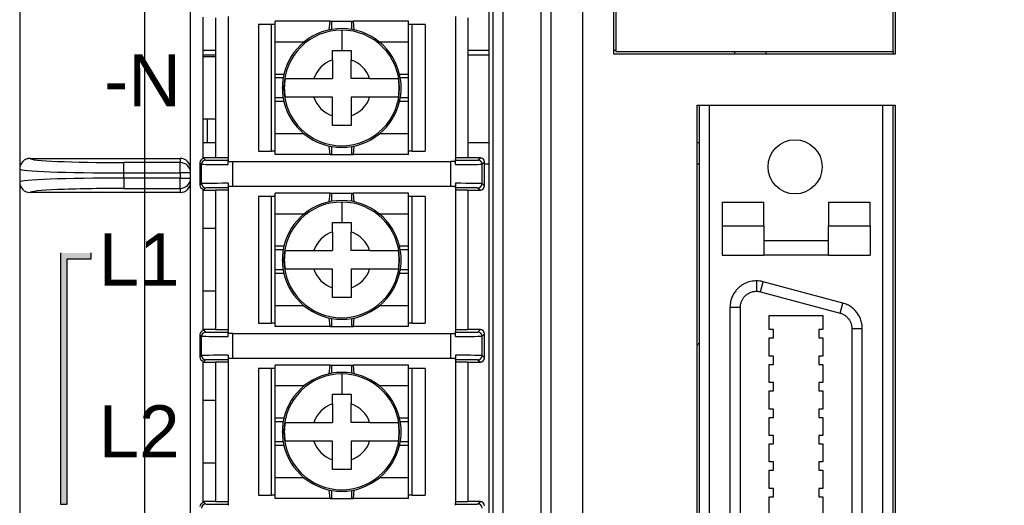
# Model space of a CAD drawing. Extents: x 14112 to 14372, y -2388 to -2111.
# Tile 11 of 22: x 14112 to 14160, y -2223 to -2200. Entities that reach past the tile are written whole.
import ezdxf

# ---------------------------------------------------------------- set-up
doc = ezdxf.new("R2010")
doc.units = 0
doc.layers.get('0').update_dxf_attribs({"linetype": 'CONTINUOUS'})
doc.layers.get('DEFPOINTS').update_dxf_attribs({"color": 8, "linetype": 'CONTINUOUS'})
doc.styles.add('DIMEMSIONS', font='isocp.shx', dxfattribs={"bigfont": 'chineset.shx'})
doc.styles.get("Standard").update_dxf_attribs({"font": 'PMingLiU.ttf'})
doc.dimstyles.new('ISO-25', dxfattribs={"dimtxt": 3, "dimasz": 3, "dimexe": 1, "dimexo": 1, "dimgap": 2, "dimtad": 2, "dimtih": 1, "dimtoh": 1, "dimtxsty": 'STANDARD', "dimcen": 0, "dimclrd": 256, "dimclre": 256, "dimclrt": 256, "dimazin": 3, "dimtfac": 1, "dimtmove": 0, "dimatfit": 3})

# ---------------------------------------------------------------- blocks, each defined once
blk = doc.blocks.new('*D4')
for p, q in [((14118.495, -2287.049), (14118.495, -2124.127)), ((14156.495, -2137.049), (14156.495, -2124.127)), ((14153.495, -2125.127), (14121.495, -2125.127))]:
    blk.add_line(p, q)
for points in [[(14121.495, -2124.627), (14121.495, -2125.627), (14118.495, -2125.127)], [(14153.495, -2124.627), (14153.495, -2125.627), (14156.495, -2125.127)]]:
    blk.add_solid(points)
at = {"layer": 'DEFPOINTS', "color": 0}
for p in [(14118.495, -2125.127), (14156.495, -2138.049), (14118.495, -2288.049)]:
    blk.add_point(p, dxfattribs=at)
at = {"insert": (14137.495, -2121.457), "char_height": 3, "attachment_point": 5}
blk.add_mtext('38', dxfattribs=at)
blk = doc.blocks.new('*D5')
for p, q in [((14157.495, -2138.049), (14171.483, -2138.049)), ((14170.483, -2141.049), (14170.483, -2285.049)), ((14119.495, -2288.049), (14171.483, -2288.049))]:
    blk.add_line(p, q)
for points in [[(14169.983, -2141.049), (14170.983, -2141.049), (14170.483, -2138.049)], [(14169.983, -2285.049), (14170.983, -2285.049), (14170.483, -2288.049)]]:
    blk.add_solid(points)
at = {"layer": 'DEFPOINTS', "color": 0}
for p in [(14156.495, -2138.049), (14118.495, -2288.049), (14170.483, -2288.049)]:
    blk.add_point(p, dxfattribs=at)
at = {"insert": (14175.348, -2213.049), "char_height": 3, "attachment_point": 5}
blk.add_mtext('150', dxfattribs=at)
blk = doc.blocks.new('*D6')
for p, q in [((14139.172, -2132.049), (14179.997, -2132.049)), ((14178.997, -2135.049), (14178.997, -2291.049)), ((14138.565, -2294.049), (14179.997, -2294.049))]:
    blk.add_line(p, q)
for points in [[(14178.497, -2135.049), (14179.497, -2135.049), (14178.997, -2132.049)], [(14178.497, -2291.049), (14179.497, -2291.049), (14178.997, -2294.049)]]:
    blk.add_solid(points)
at = {"layer": 'DEFPOINTS', "color": 0}
for p in [(14138.172, -2132.049), (14137.565, -2294.049), (14178.997, -2294.049)]:
    blk.add_point(p, dxfattribs=at)
at = {"insert": (14183.861, -2213.049), "char_height": 3, "attachment_point": 5}
blk.add_mtext('162', dxfattribs=at)

msp = doc.modelspace()

# ---------------------------------------------------------------- hatches: boundary and pattern name
h = msp.add_hatch(color=256)
h.dxf.hatch_style = 1
h.paths.add_polyline_path([(14114.462, -2223.278), (14114.762, -2223.278), (14114.762, -2211.516), (14115.901, -2211.516), (14115.901, -2211.216), (14114.462, -2211.216)])

# ---------------------------------------------------------------- linework, layer by layer
for p, q in [((14140.995, -2201.674), (14140.995, -2169.174)), ((14141.095, -2169.299), (14141.095, -2201.549)), ((14154.395, -2201.549), (14154.395, -2169.299)), ((14154.495, -2169.174), (14154.495, -2201.674)), ((14112.495, -2172.849), (14112.495, -2207.182)), ((14139.495, -2172.849), (14139.495, -2275.049)), ((14120.695, -2207.182), (14120.695, -2173.349)), ((14135.195, -2178.349), (14135.195, -2269.549)), ((14135.695, -2269.549), (14135.695, -2178.349)), ((14137.495, -2178.349), (14137.495, -2269.549)), ((14137.995, -2269.549), (14137.995, -2178.349)), ((14134.995, -2191.649), (14134.995, -2252.549)), ((14121.295, -2206.69), (14121.295, -2199.906)), ((14121.895, -2199.943), (14121.895, -2206.653)), ((14122.495, -2199.877), (14122.495, -2206.719)), ((14123.946, -2200.256), (14123.946, -2206.34)), ((14124.57, -2200.256), (14123.946, -2200.256)), ((14124.745, -2200.256), (14124.57, -2200.256)), ((14124.57, -2206.34), (14124.57, -2200.256)), ((14127.387, -2200.098), (14124.745, -2200.098)), ((14124.745, -2201.098), (14124.745, -2200.098)), ((14127.349, -2200.511), (14127.387, -2200.098)), ((14127.387, -2200.098), (14127.468, -2200.098)), ((14127.468, -2200.098), (14128.422, -2200.098)), ((14127.468, -2200.488), (14127.468, -2200.098)), ((14128.422, -2200.098), (14128.504, -2200.098)), ((14128.422, -2200.488), (14128.422, -2200.098)), ((14131.145, -2200.098), (14128.504, -2200.098)), ((14128.541, -2200.511), (14128.504, -2200.098)), ((14131.145, -2201.098), (14131.145, -2200.098)), ((14131.32, -2200.256), (14131.145, -2200.256)), ((14131.945, -2200.256), (14131.32, -2200.256)), ((14131.32, -2206.34), (14131.32, -2200.256)), ((14131.945, -2200.256), (14131.945, -2206.34)), ((14133.395, -2199.877), (14133.395, -2206.719)), ((14133.995, -2199.943), (14133.995, -2206.653)), ((14126.133, -2201.098), (14124.745, -2201.098)), ((14124.745, -2202.648), (14124.745, -2201.098)), ((14131.145, -2201.098), (14129.757, -2201.098)), ((14131.145, -2202.648), (14131.145, -2201.098)), ((14121.895, -2201.508), (14121.295, -2201.508)), ((14134.995, -2201.508), (14133.995, -2201.508)), ((14141.095, -2201.508), (14140.995, -2201.508)), ((14154.495, -2201.674), (14140.995, -2201.674)), ((14141.095, -2201.549), (14154.395, -2201.549)), ((14146.795, -2201.549), (14146.795, -2201.674)), ((14148.295, -2201.549), (14148.295, -2201.674)), ((14154.395, -2201.549), (14154.395, -2201.674)), ((14121.295, -2201.708), (14121.895, -2201.708)), ((14121.895, -2201.799), (14121.295, -2201.799)), ((14133.995, -2201.708), (14134.995, -2201.708)), ((14125.17, -2202.648), (14124.745, -2202.648)), ((14124.745, -2202.821), (14124.745, -2202.648)), ((14124.745, -2203.775), (14124.745, -2202.821)), ((14125.135, -2202.821), (14124.745, -2202.821)), ((14131.145, -2202.648), (14130.72, -2202.648)), ((14131.145, -2202.821), (14130.755, -2202.821)), ((14131.145, -2202.821), (14131.145, -2202.648)), ((14131.145, -2203.775), (14131.145, -2202.821)), ((14125.095, -2203.298), (14125.17, -2203.298)), ((14125.135, -2203.775), (14124.745, -2203.775)), ((14124.745, -2203.948), (14124.745, -2203.775)), ((14125.17, -2203.948), (14124.745, -2203.948)), ((14124.745, -2205.498), (14124.745, -2203.948)), ((14131.145, -2203.948), (14130.72, -2203.948)), ((14131.145, -2203.775), (14130.755, -2203.775)), ((14131.145, -2203.948), (14131.145, -2203.775)), ((14131.145, -2205.498), (14131.145, -2203.948)), ((14144.995, -2204.119), (14154.495, -2204.119)), ((14144.995, -2256.549), (14144.995, -2204.119)), ((14145.095, -2204.119), (14145.095, -2256.549)), ((14145.595, -2256.549), (14145.595, -2204.119)), ((14153.895, -2204.119), (14153.895, -2256.549)), ((14154.395, -2256.549), (14154.395, -2204.119)), ((14154.495, -2204.119), (14154.495, -2256.549)), ((14121.895, -2204.799), (14121.295, -2204.799)), ((14121.495, -2204.799), (14121.495, -2205.94)), ((14126.133, -2205.498), (14124.745, -2205.498)), ((14124.745, -2206.498), (14124.745, -2205.498)), ((14131.145, -2205.498), (14129.757, -2205.498)), ((14131.145, -2206.498), (14131.145, -2205.498)), ((14121.895, -2205.94), (14121.295, -2205.94)), ((14123.946, -2206.34), (14124.57, -2206.34)), ((14124.745, -2206.34), (14124.57, -2206.34)), ((14127.387, -2206.498), (14127.349, -2206.085)), ((14127.468, -2206.498), (14127.468, -2206.108)), ((14128.422, -2206.498), (14128.422, -2206.108)), ((14128.504, -2206.498), (14128.541, -2206.085)), ((14131.32, -2206.34), (14131.145, -2206.34)), ((14131.32, -2206.34), (14131.945, -2206.34)), ((14134.995, -2205.94), (14133.995, -2205.94)), ((14145.095, -2205.94), (14144.995, -2205.94)), ((14112.995, -2206.681), (14120.195, -2206.681)), ((14112.995, -2206.682), (14112.995, -2206.681)), ((14120.195, -2206.681), (14120.195, -2206.879)), ((14121.895, -2206.645), (14121.295, -2206.645)), ((14121.295, -2206.645), (14121.415, -2206.76)), ((14122.495, -2206.653), (14121.895, -2206.653)), ((14122.495, -2206.771), (14122.495, -2206.719)), ((14122.495, -2206.823), (14122.715, -2206.823)), ((14122.495, -2206.971), (14122.495, -2206.823)), ((14122.715, -2206.823), (14133.176, -2206.823)), ((14122.715, -2208.023), (14122.715, -2206.823)), ((14127.387, -2206.498), (14124.745, -2206.498)), ((14127.387, -2206.498), (14127.468, -2206.498)), ((14127.468, -2206.498), (14128.422, -2206.498)), ((14128.422, -2206.498), (14128.504, -2206.498)), ((14131.145, -2206.498), (14128.504, -2206.498)), ((14133.176, -2208.023), (14133.176, -2206.823)), ((14133.395, -2206.823), (14133.176, -2206.823)), ((14133.995, -2206.653), (14133.395, -2206.653)), ((14133.395, -2206.771), (14133.395, -2206.719)), ((14133.395, -2206.971), (14133.395, -2206.823)), ((14134.595, -2206.645), (14133.995, -2206.645)), ((14134.475, -2206.76), (14134.595, -2206.645)), ((14134.675, -2206.96), (14134.795, -2206.845)), ((14134.795, -2208.001), (14134.795, -2206.845)), ((14112.495, -2207.182), (14112.495, -2207.817)), ((14120.195, -2206.879), (14117.495, -2206.879)), ((14117.495, -2207.378), (14117.495, -2206.879)), ((14120.195, -2207.378), (14120.195, -2206.879)), ((14120.695, -2207.378), (14120.695, -2207.182)), ((14121.138, -2206.886), (14121.215, -2206.96)), ((14121.138, -2206.886), (14121.138, -2207.96)), ((14121.215, -2207.886), (14121.215, -2206.96)), ((14134.675, -2207.886), (14134.675, -2206.96)), ((14134.795, -2206.94), (14134.995, -2206.94)), ((14144.995, -2206.94), (14145.095, -2206.94)), ((14117.495, -2207.621), (14117.495, -2207.378)), ((14117.495, -2207.378), (14120.195, -2207.378)), ((14117.495, -2207.621), (14117.495, -2208.12)), ((14120.195, -2207.621), (14117.495, -2207.621)), ((14120.695, -2207.378), (14120.195, -2207.378)), ((14120.195, -2207.378), (14120.195, -2207.621)), ((14120.195, -2207.621), (14120.695, -2207.621)), ((14120.195, -2208.12), (14120.195, -2207.621)), ((14120.695, -2207.621), (14120.695, -2207.378)), ((14120.695, -2207.817), (14120.695, -2207.621)), ((14112.495, -2207.817), (14112.495, -2248.432)), ((14117.495, -2208.12), (14120.195, -2208.12)), ((14120.195, -2208.12), (14120.195, -2208.318)), ((14120.695, -2248.432), (14120.695, -2207.817)), ((14121.138, -2207.96), (14121.215, -2207.886)), ((14121.295, -2208.201), (14121.415, -2208.086)), ((14121.295, -2214.94), (14121.295, -2208.156)), ((14121.295, -2208.201), (14121.895, -2208.201)), ((14121.895, -2208.193), (14122.495, -2208.193)), ((14121.895, -2208.193), (14121.895, -2214.903)), ((14122.495, -2207.875), (14122.495, -2208.023)), ((14122.715, -2208.023), (14122.495, -2208.023)), ((14122.495, -2208.075), (14122.495, -2208.127)), ((14122.495, -2208.127), (14122.495, -2214.969)), ((14133.176, -2208.023), (14122.715, -2208.023)), ((14133.395, -2208.023), (14133.176, -2208.023)), ((14133.395, -2207.875), (14133.395, -2208.023)), ((14133.395, -2208.075), (14133.395, -2208.127)), ((14133.395, -2208.127), (14133.395, -2214.969)), ((14133.395, -2208.193), (14133.995, -2208.193)), ((14133.995, -2208.193), (14133.995, -2214.903)), ((14133.995, -2208.201), (14134.595, -2208.201)), ((14134.475, -2208.086), (14134.595, -2208.201)), ((14134.675, -2207.886), (14134.675, -2207.886)), ((14134.675, -2207.886), (14134.795, -2208.001)), ((14112.995, -2208.318), (14112.995, -2208.317)), ((14120.195, -2208.318), (14112.995, -2208.318)), ((14123.946, -2208.506), (14123.946, -2214.59)), ((14124.57, -2208.506), (14123.946, -2208.506)), ((14124.745, -2208.506), (14124.57, -2208.506)), ((14124.57, -2214.59), (14124.57, -2208.506)), ((14127.387, -2208.348), (14124.745, -2208.348)), ((14124.745, -2209.348), (14124.745, -2208.348)), ((14127.349, -2208.761), (14127.387, -2208.348)), ((14127.387, -2208.348), (14127.468, -2208.348)), ((14127.468, -2208.348), (14128.422, -2208.348)), ((14127.468, -2208.738), (14127.468, -2208.348)), ((14128.422, -2208.348), (14128.504, -2208.348)), ((14128.422, -2208.738), (14128.422, -2208.348)), ((14131.145, -2208.348), (14128.504, -2208.348)), ((14128.541, -2208.761), (14128.504, -2208.348)), ((14131.145, -2209.348), (14131.145, -2208.348)), ((14131.32, -2208.506), (14131.145, -2208.506)), ((14131.945, -2208.506), (14131.32, -2208.506)), ((14131.32, -2214.59), (14131.32, -2208.506)), ((14131.945, -2208.506), (14131.945, -2214.59)), ((14146.195, -2208.78), (14148.195, -2208.78)), ((14146.195, -2208.78), (14146.195, -2209.921)), ((14148.195, -2209.921), (14148.195, -2208.78)), ((14151.295, -2208.78), (14151.295, -2209.921)), ((14151.295, -2208.78), (14153.295, -2208.78)), ((14153.295, -2209.921), (14153.295, -2208.78)), ((14126.133, -2209.348), (14124.745, -2209.348)), ((14124.745, -2210.898), (14124.745, -2209.348)), ((14131.145, -2209.348), (14129.757, -2209.348)), ((14131.145, -2210.898), (14131.145, -2209.348)), ((14121.895, -2210.049), (14121.295, -2210.049)), ((14146.195, -2209.921), (14148.195, -2209.921)), ((14146.195, -2209.921), (14146.195, -2211.319)), ((14148.195, -2209.921), (14148.195, -2211.319)), ((14151.295, -2211.319), (14151.295, -2209.921)), ((14151.295, -2209.921), (14153.295, -2209.921)), ((14153.295, -2209.921), (14153.295, -2211.319)), ((14148.195, -2210.619), (14151.295, -2210.619)), ((14125.17, -2210.898), (14124.745, -2210.898)), ((14124.745, -2211.071), (14124.745, -2210.898)), ((14124.745, -2212.025), (14124.745, -2211.071)), ((14125.135, -2211.071), (14124.745, -2211.071)), ((14131.145, -2210.898), (14130.72, -2210.898)), ((14131.145, -2211.071), (14130.755, -2211.071)), ((14131.145, -2211.071), (14131.145, -2210.898)), ((14131.145, -2212.025), (14131.145, -2211.071)), ((14114.462, -2223.278), (14114.462, -2211.216)), ((14114.762, -2211.516), (14114.762, -2223.278)), ((14115.901, -2211.516), (14114.762, -2211.516)), ((14115.901, -2211.216), (14115.901, -2211.516)), ((14125.095, -2211.548), (14125.17, -2211.548)), ((14146.195, -2211.319), (14148.195, -2211.319)), ((14151.295, -2211.319), (14148.195, -2211.319)), ((14151.295, -2211.319), (14153.295, -2211.319)), ((14125.135, -2212.025), (14124.745, -2212.025)), ((14124.745, -2212.198), (14124.745, -2212.025)), ((14131.145, -2212.025), (14130.755, -2212.025)), ((14131.145, -2212.198), (14131.145, -2212.025)), ((14125.17, -2212.198), (14124.745, -2212.198)), ((14124.745, -2213.748), (14124.745, -2212.198)), ((14131.145, -2212.198), (14130.72, -2212.198)), ((14131.145, -2213.748), (14131.145, -2212.198)), ((14147.84, -2212.554), (14147.84, -2213.054)), ((14148.039, -2213.081), (14148.169, -2212.598)), ((14151.979, -2213.619), (14148.169, -2212.598)), ((14121.895, -2213.049), (14121.295, -2213.049)), ((14148.039, -2213.081), (14151.849, -2214.102)), ((14126.133, -2213.748), (14124.745, -2213.748)), ((14124.745, -2214.748), (14124.745, -2213.748)), ((14131.145, -2213.748), (14129.757, -2213.748)), ((14131.145, -2214.748), (14131.145, -2213.748)), ((14146.57, -2213.824), (14147.07, -2213.824)), ((14146.57, -2213.824), (14146.57, -2246.844)), ((14147.07, -2246.844), (14147.07, -2213.824)), ((14151.849, -2214.102), (14151.979, -2213.619)), ((14127.387, -2214.748), (14127.349, -2214.335)), ((14127.468, -2214.748), (14127.468, -2214.358)), ((14128.422, -2214.748), (14128.422, -2214.358)), ((14128.504, -2214.748), (14128.541, -2214.335)), ((14148.457, -2214.895), (14148.457, -2214.223)), ((14148.457, -2214.223), (14151.033, -2214.223)), ((14151.033, -2214.223), (14151.033, -2214.895)), ((14121.895, -2214.895), (14121.295, -2214.895)), ((14121.295, -2214.895), (14121.415, -2215.01)), ((14123.946, -2214.59), (14124.57, -2214.59)), ((14124.745, -2214.59), (14124.57, -2214.59)), ((14127.387, -2214.748), (14124.745, -2214.748)), ((14127.387, -2214.748), (14127.468, -2214.748)), ((14127.468, -2214.748), (14128.422, -2214.748)), ((14128.422, -2214.748), (14128.504, -2214.748)), ((14131.145, -2214.748), (14128.504, -2214.748)), ((14131.32, -2214.59), (14131.145, -2214.59)), ((14131.32, -2214.59), (14131.945, -2214.59)), ((14134.595, -2214.895), (14133.995, -2214.895)), ((14134.475, -2215.01), (14134.595, -2214.895)), ((14148.657, -2214.895), (14148.457, -2214.895)), ((14148.657, -2215.294), (14148.657, -2214.895)), ((14151.033, -2214.895), (14150.834, -2214.895)), ((14150.834, -2214.895), (14150.834, -2215.294)), ((14152.42, -2214.845), (14152.92, -2214.845)), ((14152.42, -2214.845), (14152.42, -2245.824)), ((14152.92, -2245.824), (14152.92, -2214.845)), ((14121.138, -2215.136), (14121.215, -2215.21)), ((14121.138, -2215.136), (14121.138, -2216.21)), ((14121.215, -2216.136), (14121.215, -2215.21)), ((14122.495, -2214.903), (14121.895, -2214.903)), ((14122.495, -2215.021), (14122.495, -2214.969)), ((14122.715, -2215.073), (14122.495, -2215.073)), ((14122.495, -2215.221), (14122.495, -2215.073)), ((14122.715, -2215.073), (14133.176, -2215.073)), ((14122.715, -2216.273), (14122.715, -2215.073)), ((14133.176, -2216.273), (14133.176, -2215.073)), ((14133.176, -2215.073), (14133.395, -2215.073)), ((14133.995, -2214.903), (14133.395, -2214.903)), ((14133.395, -2215.021), (14133.395, -2214.969)), ((14133.395, -2215.221), (14133.395, -2215.073)), ((14134.675, -2215.21), (14134.795, -2215.095)), ((14134.675, -2216.136), (14134.675, -2215.21)), ((14134.795, -2216.251), (14134.795, -2215.095)), ((14148.457, -2216.165), (14148.457, -2215.294)), ((14148.457, -2215.294), (14148.657, -2215.294)), ((14150.834, -2215.294), (14151.033, -2215.294)), ((14151.033, -2215.294), (14151.033, -2216.165)), ((14121.138, -2216.21), (14121.215, -2216.136)), ((14122.495, -2216.125), (14122.495, -2216.273)), ((14122.715, -2216.273), (14122.495, -2216.273)), ((14133.176, -2216.273), (14122.715, -2216.273)), ((14133.395, -2216.273), (14133.176, -2216.273)), ((14133.395, -2216.125), (14133.395, -2216.273)), ((14134.675, -2216.136), (14134.675, -2216.136)), ((14134.675, -2216.136), (14134.795, -2216.251)), ((14148.657, -2216.165), (14148.457, -2216.165)), ((14148.657, -2216.564), (14148.657, -2216.165)), ((14151.033, -2216.165), (14150.834, -2216.165)), ((14150.834, -2216.165), (14150.834, -2216.564)), ((14121.295, -2216.451), (14121.415, -2216.336)), ((14121.295, -2223.19), (14121.295, -2216.406)), ((14121.295, -2216.451), (14121.895, -2216.451)), ((14121.895, -2216.443), (14122.495, -2216.443)), ((14121.895, -2216.443), (14121.895, -2223.153)), ((14122.495, -2216.325), (14122.495, -2216.377)), ((14122.495, -2216.377), (14122.495, -2223.219)), ((14123.946, -2216.756), (14123.946, -2222.84)), ((14124.57, -2216.756), (14123.946, -2216.756)), ((14124.745, -2216.756), (14124.57, -2216.756)), ((14124.57, -2222.84), (14124.57, -2216.756)), ((14127.387, -2216.598), (14124.745, -2216.598)), ((14124.745, -2217.598), (14124.745, -2216.598)), ((14127.349, -2217.011), (14127.387, -2216.598)), ((14127.387, -2216.598), (14127.468, -2216.598)), ((14127.468, -2216.598), (14128.422, -2216.598)), ((14127.468, -2216.988), (14127.468, -2216.598)), ((14128.422, -2216.598), (14128.504, -2216.598)), ((14128.422, -2216.988), (14128.422, -2216.598)), ((14131.145, -2216.598), (14128.504, -2216.598)), ((14128.541, -2217.011), (14128.504, -2216.598)), ((14131.145, -2217.598), (14131.145, -2216.598)), ((14131.32, -2216.756), (14131.145, -2216.756)), ((14131.945, -2216.756), (14131.32, -2216.756)), ((14131.32, -2222.84), (14131.32, -2216.756)), ((14131.945, -2216.756), (14131.945, -2222.84)), ((14133.395, -2216.325), (14133.395, -2216.377)), ((14133.395, -2216.377), (14133.395, -2223.219)), ((14133.395, -2216.443), (14133.995, -2216.443)), ((14133.995, -2216.443), (14133.995, -2223.153)), ((14133.995, -2216.451), (14134.595, -2216.451)), ((14134.475, -2216.336), (14134.595, -2216.451)), ((14148.457, -2217.435), (14148.457, -2216.564)), ((14148.457, -2216.564), (14148.657, -2216.564)), ((14150.834, -2216.564), (14151.033, -2216.564)), ((14151.033, -2216.564), (14151.033, -2217.435)), ((14126.133, -2217.598), (14124.745, -2217.598)), ((14124.745, -2219.148), (14124.745, -2217.598)), ((14131.145, -2217.598), (14129.757, -2217.598)), ((14131.145, -2219.148), (14131.145, -2217.598)), ((14148.657, -2217.435), (14148.457, -2217.435)), ((14148.657, -2217.834), (14148.657, -2217.435)), ((14151.033, -2217.435), (14150.834, -2217.435)), ((14150.834, -2217.435), (14150.834, -2217.834)), ((14148.457, -2218.705), (14148.457, -2217.834)), ((14148.457, -2217.834), (14148.657, -2217.834)), ((14150.834, -2217.834), (14151.033, -2217.834)), ((14151.033, -2217.834), (14151.033, -2218.705)), ((14121.895, -2218.299), (14121.295, -2218.299)), ((14125.17, -2219.148), (14124.745, -2219.148)), ((14124.745, -2219.321), (14124.745, -2219.148)), ((14131.145, -2219.148), (14130.72, -2219.148)), ((14131.145, -2219.321), (14131.145, -2219.148)), ((14148.657, -2218.705), (14148.457, -2218.705)), ((14148.457, -2219.975), (14148.457, -2219.104)), ((14148.457, -2219.104), (14148.657, -2219.104)), ((14148.657, -2219.104), (14148.657, -2218.705)), ((14151.033, -2218.705), (14150.834, -2218.705)), ((14150.834, -2218.705), (14150.834, -2219.104)), ((14150.834, -2219.104), (14151.033, -2219.104)), ((14151.033, -2219.104), (14151.033, -2219.975)), ((14124.745, -2220.275), (14124.745, -2219.321)), ((14125.135, -2219.321), (14124.745, -2219.321)), ((14131.145, -2219.321), (14130.755, -2219.321)), ((14131.145, -2220.275), (14131.145, -2219.321)), ((14125.095, -2219.798), (14125.17, -2219.798)), ((14148.656, -2219.975), (14148.457, -2219.975)), ((14148.656, -2220.374), (14148.656, -2219.975)), ((14151.033, -2219.975), (14150.834, -2219.975)), ((14150.834, -2219.975), (14150.834, -2220.374)), ((14125.135, -2220.275), (14124.745, -2220.275)), ((14124.745, -2220.448), (14124.745, -2220.275)), ((14125.17, -2220.448), (14124.745, -2220.448)), ((14124.745, -2221.998), (14124.745, -2220.448)), ((14131.145, -2220.448), (14130.72, -2220.448)), ((14131.145, -2220.275), (14130.755, -2220.275)), ((14131.145, -2220.448), (14131.145, -2220.275)), ((14131.145, -2221.998), (14131.145, -2220.448)), ((14148.457, -2221.245), (14148.457, -2220.374)), ((14148.457, -2220.374), (14148.656, -2220.374)), ((14150.834, -2220.374), (14151.033, -2220.374)), ((14151.033, -2220.374), (14151.033, -2221.245)), ((14121.895, -2221.299), (14121.295, -2221.299)), ((14148.656, -2221.245), (14148.457, -2221.245)), ((14148.656, -2221.644), (14148.656, -2221.245)), ((14151.033, -2221.245), (14150.834, -2221.245)), ((14150.834, -2221.245), (14150.834, -2221.644)), ((14148.457, -2222.515), (14148.457, -2221.644)), ((14148.457, -2221.644), (14148.656, -2221.644)), ((14150.834, -2221.644), (14151.033, -2221.644)), ((14151.033, -2221.644), (14151.033, -2222.515)), ((14126.133, -2221.998), (14124.745, -2221.998)), ((14124.745, -2222.998), (14124.745, -2221.998)), ((14131.145, -2221.998), (14129.757, -2221.998)), ((14131.145, -2222.998), (14131.145, -2221.998)), ((14123.946, -2222.84), (14124.57, -2222.84)), ((14124.745, -2222.84), (14124.57, -2222.84)), ((14127.387, -2222.998), (14127.349, -2222.585)), ((14127.468, -2222.998), (14127.468, -2222.608)), ((14128.422, -2222.998), (14128.422, -2222.608)), ((14128.504, -2222.998), (14128.541, -2222.585)), ((14131.32, -2222.84), (14131.145, -2222.84)), ((14131.32, -2222.84), (14131.945, -2222.84)), ((14148.656, -2222.515), (14148.457, -2222.515)), ((14148.457, -2223.785), (14148.457, -2222.914)), ((14148.457, -2222.914), (14148.656, -2222.914)), ((14148.656, -2222.914), (14148.656, -2222.515)), ((14151.033, -2222.515), (14150.834, -2222.515)), ((14150.834, -2222.515), (14150.834, -2222.914)), ((14150.834, -2222.914), (14151.033, -2222.914)), ((14151.033, -2222.914), (14151.033, -2223.785)), ((14114.762, -2223.278), (14114.462, -2223.278)), ((14121.895, -2223.145), (14121.295, -2223.145)), ((14121.295, -2223.145), (14121.415, -2223.26)), ((14122.495, -2223.153), (14121.895, -2223.153)), ((14122.495, -2223.271), (14122.495, -2223.219)), ((14127.387, -2222.998), (14124.745, -2222.998)), ((14127.387, -2222.998), (14127.468, -2222.998)), ((14127.468, -2222.998), (14128.422, -2222.998)), ((14128.422, -2222.998), (14128.504, -2222.998)), ((14131.145, -2222.998), (14128.504, -2222.998)), ((14133.995, -2223.153), (14133.395, -2223.153)), ((14133.395, -2223.271), (14133.395, -2223.219)), ((14134.595, -2223.145), (14133.995, -2223.145)), ((14134.475, -2223.26), (14134.595, -2223.145))]:
    msp.add_line(p, q)
msp.add_circle((14149.695, -2207.084), 1.3)
for centre, radius, start, end in [((14127.945, -2203.298), 2.775, 90, 180), ((14127.945, -2203.298), 2.775, 180, 90), ((14127.945, -2203.298), 2.85, 50.5275, 129.4725), ((14127.945, -2203.298), 2.85, 129.4725, 166.8165), ((14127.945, -2203.298), 2.85, 13.1835, 50.5275), ((14127.945, -2203.298), 1.412, 108.5858, 161.4142), ((14127.945, -2203.298), 1.412, 18.5858, 71.4142), ((14127.945, -2203.298), 2.85, 166.8165, 180), ((14127.945, -2203.298), 2.755, 170.5995, 189.4005), ((14127.945, -2203.298), 2.755, 350.5995, 9.4005), ((14127.945, -2203.298), 2.85, 346.8165, 13.1835), ((14127.945, -2203.298), 2.85, 180, 193.1835), ((14127.945, -2203.298), 2.85, 193.1835, 230.5275), ((14127.945, -2203.298), 1.412, 198.5858, 251.4142), ((14127.945, -2203.298), 1.412, 288.5858, 341.4142), ((14127.945, -2203.298), 2.85, 309.4725, 346.8165), ((14127.945, -2203.298), 2.85, 230.5275, 309.4725), ((14127.945, -2211.548), 2.85, 50.5275, 129.4725), ((14127.945, -2211.548), 2.775, 90, 180), ((14127.945, -2211.548), 2.775, 180, 90), ((14127.945, -2211.548), 2.85, 129.4725, 166.8165), ((14127.945, -2211.548), 2.85, 13.1835, 50.5275), ((14127.945, -2211.548), 1.412, 108.5858, 161.4142), ((14127.945, -2211.548), 1.412, 18.5858, 71.4142), ((14127.945, -2211.548), 2.85, 166.8165, 180), ((14127.945, -2211.548), 2.755, 170.5995, 189.4005), ((14127.945, -2211.548), 2.755, 350.5995, 9.4005), ((14127.945, -2211.548), 2.85, 346.8165, 13.1835), ((14127.945, -2211.548), 2.85, 180, 193.1835), ((14127.945, -2211.548), 1.412, 198.5858, 251.4142), ((14127.945, -2211.548), 1.412, 288.5858, 341.4142), ((14127.945, -2211.548), 2.85, 193.1835, 230.5275), ((14127.945, -2211.548), 2.85, 309.4725, 346.8165), ((14127.945, -2211.548), 2.85, 230.5275, 309.4725), ((14127.945, -2219.798), 2.775, 90, 180), ((14127.945, -2219.798), 2.775, 180, 90), ((14127.945, -2219.798), 2.85, 50.5275, 129.4725), ((14127.945, -2219.798), 2.85, 129.4725, 166.8165), ((14127.945, -2219.798), 2.85, 13.1835, 50.5275), ((14127.945, -2219.798), 1.412, 108.5858, 161.4142), ((14127.945, -2219.798), 1.412, 18.5858, 71.4142), ((14127.945, -2219.798), 2.85, 166.8165, 180), ((14127.945, -2219.798), 2.85, 346.8165, 13.1835), ((14127.945, -2219.798), 2.755, 170.5995, 189.4005), ((14127.945, -2219.798), 2.755, 350.5995, 9.4005), ((14127.945, -2219.798), 2.85, 180, 193.1835), ((14127.945, -2219.798), 2.85, 193.1835, 230.5275), ((14127.945, -2219.798), 1.412, 198.5858, 251.4142), ((14127.945, -2219.798), 1.412, 288.5858, 341.4142), ((14127.945, -2219.798), 2.85, 309.4725, 346.8165), ((14127.945, -2219.798), 2.85, 230.5275, 309.4725)]:
    msp.add_arc(centre, radius, start, end)
for centre, major_axis, ratio, start_param, end_param in [((14112.995, -2207.182), (0, 0.5), 0.999048, 0, 1.570796), ((14112.995, -2207.182), (-0.5, 0), 0.999048, 4.712389, 6.283185), ((14117.495, -2206.682), (-4.5, 0), 0.043661, 0, 1.570796), ((14120.195, -2207.182), (0, 0.5), 0.999048, 4.712389, 6.283185), ((14121.338, -2206.886), (0.144, -0.139), 0.999921, 2.552103, 3.908384), ((14121.415, -2206.96), (-0.139, -0.144), 0.999921, 3.908608, 5.479195), ((14134.475, -2206.96), (0.139, -0.144), 0.999921, 0.804005, 2.374722), ((14134.595, -2206.845), (-0.144, -0.139), 0.999921, 2.374801, 3.945518), ((14117.495, -2207.182), (5, 0), 0.039295, 3.141593, 4.712389), ((14120.195, -2207.378), (0.5, 0), 0.999048, 0, 1.570796), ((14122.715, -2206.96), (-1.5, 0), 0.007563, 0.009046, 1.423839), ((14133.176, -2206.96), (1.5, 0), 0.007563, 4.859347, 6.27414), ((14117.495, -2207.817), (-5, 0), 0.039295, 4.712389, 6.283185), ((14120.195, -2207.621), (0.5, 0), 0.999048, 4.712389, 6.283185), ((14112.995, -2207.817), (-0.5, 0), 0.999048, 0, 1.570796), ((14112.995, -2207.817), (0, -0.5), 0.999048, 4.712389, 6.283185), ((14117.495, -2208.317), (4.5, 0), 0.043661, 1.570796, 3.141593), ((14120.195, -2207.817), (0, -0.5), 0.999048, 0, 1.570796), ((14121.338, -2207.96), (0.144, 0.139), 0.999921, 2.374801, 3.731082), ((14122.715, -2207.886), (-1.5, 0), 0.007563, 4.859346, 6.27414), ((14121.415, -2207.886), (0.139, -0.144), 0.999921, 3.945572, 5.516067), ((14133.176, -2207.886), (1.5, 0), 0.007563, 0.009045, 1.42384), ((14134.475, -2207.886), (-0.139, -0.144), 0.999921, 0.766871, 2.337588), ((14134.595, -2208.001), (-0.144, 0.139), 0.999921, 2.337667, 3.908384), ((14134.595, -2215.095), (-0.144, -0.139), 0.999921, 2.374801, 3.945518), ((14121.338, -2215.136), (0.144, -0.139), 0.999921, 2.552103, 3.908384), ((14121.415, -2215.21), (-0.139, -0.144), 0.999921, 3.908608, 5.479195), ((14122.715, -2215.21), (-1.5, 0), 0.007563, 0.009046, 1.423839), ((14133.176, -2215.21), (1.5, 0), 0.007563, 4.859347, 6.27414), ((14134.475, -2215.21), (0.139, -0.144), 0.999921, 0.804005, 2.374722), ((14146.295, -2218.079), (0, -3.185), 0.627928, 3.785094, 3.849177), ((14121.338, -2216.21), (0.144, 0.139), 0.999921, 2.374801, 3.731082), ((14122.715, -2216.136), (-1.5, 0), 0.007563, 4.859346, 6.27414), ((14121.415, -2216.136), (0.139, -0.144), 0.999921, 3.945572, 5.516067), ((14133.176, -2216.136), (1.5, 0), 0.007563, 0.009045, 1.42384), ((14134.475, -2216.136), (-0.139, -0.144), 0.999921, 0.766871, 2.337588), ((14134.595, -2216.251), (-0.144, 0.139), 0.999921, 2.337667, 3.908384), ((14121.338, -2223.386), (0.144, -0.139), 0.999921, 2.552103, 3.908384), ((14121.415, -2223.46), (-0.139, -0.144), 0.999921, 3.908608, 5.479195), ((14134.475, -2223.46), (0.139, -0.144), 0.999921, 0.804005, 2.374722), ((14134.595, -2223.345), (-0.144, -0.139), 0.999921, 2.374801, 3.945518)]:
    msp.add_ellipse(centre, major_axis=major_axis, ratio=ratio, start_param=start_param, end_param=end_param)
for points, weights in [([(14127.945, -2200.523), (14127.945, -2200.606), (14127.945, -2201.498)], [1, 0.829475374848, 0.964862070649]), ([(14127.495, -2201.96), (14127.495, -2202.572), (14127.495, -2202.848)], [2.84172011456, 4.12856994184, 4.8701670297]), ([(14128.395, -2202.848), (14128.395, -2202.572), (14128.395, -2201.96)], [4.87016702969, 4.12856994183, 2.84172011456]), ([(14126.607, -2202.848), (14127.219, -2202.848), (14127.495, -2202.848)], [2.84172011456, 4.12856994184, 4.8701670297]), ([(14129.283, -2202.848), (14128.671, -2202.848), (14128.395, -2202.848)], [2.84172011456, 4.12856994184, 4.8701670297]), ([(14127.495, -2203.748), (14127.219, -2203.748), (14126.607, -2203.748)], [4.87016702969, 4.12856994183, 2.84172011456]), ([(14127.495, -2204.636), (14127.495, -2204.024), (14127.495, -2203.748)], [2.84172011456, 4.12856994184, 4.8701670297]), ([(14128.395, -2203.748), (14128.395, -2204.024), (14128.395, -2204.636)], [4.87016702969, 4.12856994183, 2.84172011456]), ([(14129.283, -2203.748), (14128.671, -2203.748), (14128.395, -2203.748)], [2.84172011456, 4.12856994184, 4.8701670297]), ([(14127.945, -2208.773), (14127.945, -2208.856), (14127.945, -2209.748)], [1, 0.829475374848, 0.964862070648]), ([(14127.495, -2210.21), (14127.495, -2210.822), (14127.495, -2211.098)], [2.84172011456, 4.12856994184, 4.8701670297]), ([(14128.395, -2211.098), (14128.395, -2210.822), (14128.395, -2210.21)], [4.87016702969, 4.12856994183, 2.84172011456]), ([(14126.607, -2211.098), (14127.219, -2211.098), (14127.495, -2211.098)], [2.84172011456, 4.12856994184, 4.8701670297]), ([(14129.283, -2211.098), (14128.671, -2211.098), (14128.395, -2211.098)], [2.84172011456, 4.12856994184, 4.8701670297]), ([(14127.495, -2211.998), (14127.219, -2211.998), (14126.607, -2211.998)], [4.87016702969, 4.12856994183, 2.84172011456]), ([(14127.495, -2212.886), (14127.495, -2212.274), (14127.495, -2211.998)], [2.84172011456, 4.12856994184, 4.8701670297]), ([(14128.395, -2211.998), (14128.395, -2212.274), (14128.395, -2212.886)], [4.87016702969, 4.12856994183, 2.84172011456]), ([(14129.283, -2211.998), (14128.671, -2211.998), (14128.395, -2211.998)], [2.84172011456, 4.12856994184, 4.8701670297]), ([(14127.945, -2217.023), (14127.945, -2217.106), (14127.945, -2217.998)], [1, 0.829475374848, 0.964862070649]), ([(14127.495, -2218.46), (14127.495, -2219.072), (14127.495, -2219.348)], [2.84172011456, 4.12856994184, 4.8701670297]), ([(14128.395, -2219.348), (14128.395, -2219.072), (14128.395, -2218.46)], [4.87016702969, 4.12856994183, 2.84172011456]), ([(14126.607, -2219.348), (14127.219, -2219.348), (14127.495, -2219.348)], [2.84172011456, 4.12856994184, 4.8701670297]), ([(14129.283, -2219.348), (14128.671, -2219.348), (14128.395, -2219.348)], [2.84172011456, 4.12856994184, 4.8701670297]), ([(14127.495, -2220.248), (14127.219, -2220.248), (14126.607, -2220.248)], [4.87016702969, 4.12856994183, 2.84172011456]), ([(14127.495, -2221.136), (14127.495, -2220.524), (14127.495, -2220.248)], [2.84172011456, 4.12856994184, 4.8701670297]), ([(14128.395, -2220.248), (14128.395, -2220.524), (14128.395, -2221.136)], [4.87016702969, 4.12856994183, 2.84172011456]), ([(14129.283, -2220.248), (14128.671, -2220.248), (14128.395, -2220.248)], [2.84172011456, 4.12856994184, 4.8701670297])]:
    msp.add_rational_spline(points, weights, degree=2)
for points in [[(14127.495, -2201.96), (14127.495, -2201.803), (14127.495, -2201.648), (14127.495, -2201.498)], [(14127.495, -2201.498), (14127.645, -2201.498), (14127.795, -2201.498), (14127.945, -2201.498)], [(14127.945, -2201.498), (14128.095, -2201.498), (14128.245, -2201.498), (14128.395, -2201.498)], [(14128.395, -2201.498), (14128.395, -2201.649), (14128.395, -2201.803), (14128.395, -2201.96)], [(14127.495, -2205.098), (14127.495, -2204.947), (14127.495, -2204.793), (14127.495, -2204.636)], [(14128.395, -2204.636), (14128.395, -2204.793), (14128.395, -2204.948), (14128.395, -2205.098)], [(14128.395, -2205.098), (14128.096, -2205.098), (14127.796, -2205.098), (14127.495, -2205.098)], [(14122.495, -2206.771), (14122.495, -2206.772), (14122.495, -2206.789), (14122.495, -2206.823)], [(14133.395, -2206.823), (14133.395, -2206.789), (14133.395, -2206.772), (14133.395, -2206.771)], [(14122.495, -2208.023), (14122.495, -2208.057), (14122.495, -2208.074), (14122.495, -2208.075)], [(14133.395, -2208.075), (14133.395, -2208.074), (14133.395, -2208.057), (14133.395, -2208.023)], [(14133.395, -2208.075), (14133.517, -2208.075), (14133.63, -2208.075), (14133.738, -2208.076)], [(14133.738, -2208.076), (14133.845, -2208.076), (14133.947, -2208.077), (14134.037, -2208.078)], [(14134.037, -2208.078), (14134.127, -2208.078), (14134.205, -2208.079), (14134.271, -2208.08)], [(14134.271, -2208.08), (14134.336, -2208.081), (14134.388, -2208.082), (14134.423, -2208.083)], [(14134.423, -2208.083), (14134.457, -2208.084), (14134.474, -2208.085), (14134.475, -2208.086)], [(14127.495, -2210.21), (14127.495, -2210.053), (14127.495, -2209.898), (14127.495, -2209.748)], [(14127.495, -2209.748), (14127.645, -2209.748), (14127.795, -2209.748), (14127.945, -2209.748)], [(14127.945, -2209.748), (14128.095, -2209.748), (14128.245, -2209.748), (14128.395, -2209.748)], [(14128.395, -2209.748), (14128.395, -2209.899), (14128.395, -2210.053), (14128.395, -2210.21)], [(14127.495, -2213.348), (14127.495, -2213.197), (14127.495, -2213.043), (14127.495, -2212.886)], [(14128.395, -2212.886), (14128.395, -2213.043), (14128.395, -2213.198), (14128.395, -2213.348)], [(14148.169, -2212.598), (14148.118, -2212.584), (14148.007, -2212.561), (14147.893, -2212.554), (14147.84, -2212.554)], [(14128.395, -2213.348), (14128.096, -2213.348), (14127.796, -2213.348), (14127.495, -2213.348)], [(14122.495, -2215.021), (14122.495, -2215.022), (14122.495, -2215.039), (14122.495, -2215.073)], [(14133.395, -2215.073), (14133.395, -2215.039), (14133.395, -2215.022), (14133.395, -2215.021)], [(14122.495, -2216.273), (14122.495, -2216.307), (14122.495, -2216.324), (14122.495, -2216.325)], [(14133.395, -2216.325), (14133.395, -2216.324), (14133.395, -2216.307), (14133.395, -2216.273)], [(14133.395, -2216.325), (14133.517, -2216.325), (14133.63, -2216.325), (14133.738, -2216.326)], [(14133.738, -2216.326), (14133.845, -2216.326), (14133.947, -2216.327), (14134.037, -2216.328)], [(14134.037, -2216.328), (14134.127, -2216.328), (14134.205, -2216.329), (14134.271, -2216.33)], [(14134.271, -2216.33), (14134.336, -2216.331), (14134.388, -2216.332), (14134.423, -2216.333)], [(14134.423, -2216.333), (14134.457, -2216.334), (14134.474, -2216.335), (14134.475, -2216.336)], [(14127.495, -2218.46), (14127.495, -2218.303), (14127.495, -2218.148), (14127.495, -2217.998)], [(14127.495, -2217.998), (14127.645, -2217.998), (14127.795, -2217.998), (14127.945, -2217.998)], [(14127.945, -2217.998), (14128.095, -2217.998), (14128.245, -2217.998), (14128.395, -2217.998)], [(14128.395, -2217.998), (14128.395, -2218.149), (14128.395, -2218.303), (14128.395, -2218.46)], [(14127.495, -2221.598), (14127.495, -2221.447), (14127.495, -2221.293), (14127.495, -2221.136)], [(14128.395, -2221.136), (14128.395, -2221.293), (14128.395, -2221.448), (14128.395, -2221.598)], [(14128.395, -2221.598), (14128.096, -2221.598), (14127.796, -2221.598), (14127.495, -2221.598)], [(14122.495, -2223.271), (14122.495, -2223.272), (14122.495, -2223.289), (14122.495, -2223.323)], [(14133.395, -2223.323), (14133.395, -2223.289), (14133.395, -2223.272), (14133.395, -2223.271)]]:
    msp.add_open_spline(points, degree=3)
for points, knots in [([(14125.227, -2202.848), (14125.264, -2202.848), (14125.337, -2202.848), (14125.443, -2202.848), (14125.631, -2202.848), (14125.914, -2202.848), (14126.262, -2202.848), (14126.37, -2202.848), (14126.485, -2202.848), (14126.607, -2202.848)], [0, 0, 0, 0, 0.299884, 0.299884, 0.299884, 0.833184, 0.833184, 0.833184, 1, 1, 1, 1]), ([(14129.283, -2202.848), (14129.67, -2202.848), (14129.995, -2202.848), (14130.238, -2202.848), (14130.441, -2202.848), (14130.585, -2202.848), (14130.65, -2202.848), (14130.655, -2202.848), (14130.659, -2202.848), (14130.663, -2202.848)], [0, 0, 0, 0, 0.526615, 0.526615, 0.526615, 0.96749, 0.96749, 0.96749, 1, 1, 1, 1]), ([(14126.607, -2203.748), (14126.221, -2203.748), (14125.895, -2203.748), (14125.652, -2203.748), (14125.449, -2203.748), (14125.305, -2203.748), (14125.24, -2203.748), (14125.235, -2203.748), (14125.231, -2203.748), (14125.227, -2203.748)], [0, 0, 0, 0, 0.526615, 0.526615, 0.526615, 0.96749, 0.96749, 0.96749, 1, 1, 1, 1]), ([(14130.663, -2203.748), (14130.627, -2203.748), (14130.553, -2203.748), (14130.447, -2203.748), (14130.259, -2203.748), (14129.976, -2203.748), (14129.629, -2203.748), (14129.52, -2203.748), (14129.405, -2203.748), (14129.283, -2203.748)], [0, 0, 0, 0, 0.299884, 0.299884, 0.299884, 0.833184, 0.833184, 0.833184, 1, 1, 1, 1]), ([(14121.415, -2206.76), (14121.416, -2206.761), (14121.429, -2206.762), (14121.46, -2206.763), (14121.49, -2206.764), (14121.537, -2206.765), (14121.6, -2206.766), (14121.664, -2206.767), (14121.743, -2206.768), (14121.835, -2206.768), (14121.927, -2206.769), (14122.032, -2206.77), (14122.142, -2206.77), (14122.253, -2206.771), (14122.37, -2206.771), (14122.495, -2206.771)], [0, 0, 0, 0, 0.2, 0.2, 0.2, 0.4, 0.4, 0.4, 0.6, 0.6, 0.6, 0.8, 0.8, 0.8, 1, 1, 1, 1]), ([(14133.395, -2206.771), (14133.52, -2206.771), (14133.636, -2206.771), (14133.746, -2206.77), (14133.855, -2206.77), (14133.959, -2206.769), (14134.051, -2206.768), (14134.142, -2206.768), (14134.221, -2206.767), (14134.285, -2206.766), (14134.349, -2206.765), (14134.397, -2206.764), (14134.429, -2206.763), (14134.46, -2206.762), (14134.475, -2206.761), (14134.475, -2206.76)], [0, 0, 0, 0, 0.2, 0.2, 0.2, 0.4, 0.4, 0.4, 0.6, 0.6, 0.6, 0.8, 0.8, 0.8, 1, 1, 1, 1]), ([(14121.415, -2208.086), (14121.416, -2208.085), (14121.432, -2208.084), (14121.466, -2208.083), (14121.499, -2208.082), (14121.55, -2208.081), (14121.614, -2208.08), (14121.679, -2208.079), (14121.758, -2208.078), (14121.848, -2208.078), (14121.939, -2208.077), (14122.041, -2208.076), (14122.149, -2208.076), (14122.258, -2208.075), (14122.372, -2208.075), (14122.495, -2208.075)], [0, 0, 0, 0, 0.2, 0.2, 0.2, 0.4, 0.4, 0.4, 0.6, 0.6, 0.6, 0.8, 0.8, 0.8, 1, 1, 1, 1]), ([(14125.227, -2211.098), (14125.264, -2211.098), (14125.337, -2211.098), (14125.443, -2211.098), (14125.631, -2211.098), (14125.914, -2211.098), (14126.262, -2211.098), (14126.37, -2211.098), (14126.485, -2211.098), (14126.607, -2211.098)], [0, 0, 0, 0, 0.299884, 0.299884, 0.299884, 0.833184, 0.833184, 0.833184, 1, 1, 1, 1]), ([(14129.283, -2211.098), (14129.67, -2211.098), (14129.995, -2211.098), (14130.238, -2211.098), (14130.441, -2211.098), (14130.585, -2211.098), (14130.65, -2211.098), (14130.655, -2211.098), (14130.659, -2211.098), (14130.663, -2211.098)], [0, 0, 0, 0, 0.526615, 0.526615, 0.526615, 0.96749, 0.96749, 0.96749, 1, 1, 1, 1]), ([(14126.607, -2211.998), (14126.221, -2211.998), (14125.895, -2211.998), (14125.652, -2211.998), (14125.449, -2211.998), (14125.305, -2211.998), (14125.24, -2211.998), (14125.235, -2211.998), (14125.231, -2211.998), (14125.227, -2211.998)], [0, 0, 0, 0, 0.526615, 0.526615, 0.526615, 0.96749, 0.96749, 0.96749, 1, 1, 1, 1]), ([(14130.663, -2211.998), (14130.627, -2211.998), (14130.553, -2211.998), (14130.447, -2211.998), (14130.259, -2211.998), (14129.976, -2211.998), (14129.629, -2211.998), (14129.52, -2211.998), (14129.405, -2211.998), (14129.283, -2211.998)], [0, 0, 0, 0, 0.299884, 0.299884, 0.299884, 0.833184, 0.833184, 0.833184, 1, 1, 1, 1]), ([(14147.84, -2212.554), (14147.748, -2212.554), (14147.558, -2212.575), (14147.331, -2212.653), (14147.164, -2212.745), (14147.027, -2212.842), (14146.923, -2212.94), (14146.816, -2213.067), (14146.723, -2213.207), (14146.645, -2213.381), (14146.586, -2213.588), (14146.57, -2213.731), (14146.57, -2213.824)], [-0.1204313, -0.1204313, -0.1204313, -0.1204313, -0.1032268, -0.0860223, -0.0774201, -0.0688179, -0.0559145, -0.0516134, -0.03871, -0.0258067, -0.0172045, 0, 0, 0, 0]), ([(14147.07, -2213.824), (14147.07, -2213.767), (14147.076, -2213.709), (14147.089, -2213.653), (14147.096, -2213.624), (14147.104, -2213.597), (14147.113, -2213.569), (14147.127, -2213.529), (14147.145, -2213.489), (14147.166, -2213.451), (14147.187, -2213.413), (14147.211, -2213.377), (14147.238, -2213.343), (14147.247, -2213.332), (14147.256, -2213.321), (14147.266, -2213.31), (14147.295, -2213.278), (14147.326, -2213.248), (14147.36, -2213.221), (14147.383, -2213.203), (14147.406, -2213.186), (14147.431, -2213.171), (14147.455, -2213.156), (14147.481, -2213.142), (14147.507, -2213.129), (14147.559, -2213.104), (14147.613, -2213.086), (14147.669, -2213.073), (14147.725, -2213.061), (14147.783, -2213.054), (14147.84, -2213.054)], [0, 0, 0, 0, 0.0172045, 0.0172045, 0.0172045, 0.0258067, 0.0258067, 0.0258067, 0.0387101, 0.0387101, 0.0387101, 0.0516134, 0.0516134, 0.0516134, 0.0559145, 0.0559145, 0.0559145, 0.0688179, 0.0688179, 0.0688179, 0.0774201, 0.0774201, 0.0774201, 0.0860223, 0.0860223, 0.0860223, 0.1032268, 0.1032268, 0.1032268, 0.1204313, 0.1204313, 0.1204313, 0.1204313]), ([(14147.84, -2213.054), (14147.874, -2213.054), (14147.907, -2213.056), (14147.941, -2213.061), (14147.974, -2213.065), (14148.007, -2213.072), (14148.039, -2213.081)], [0, 0, 0, 0, 0.01007334, 0.01007334, 0.01007334, 0.02014637, 0.02014637, 0.02014637, 0.02014637]), ([(14152.92, -2214.845), (14152.92, -2214.767), (14152.905, -2214.608), (14152.817, -2214.301), (14152.645, -2214.028), (14152.408, -2213.817), (14152.204, -2213.694), (14152.054, -2213.639), (14151.979, -2213.619)], [-0.1003169, -0.1003169, -0.1003169, -0.1003169, -0.0859859, -0.0716549, -0.042993, -0.028662, -0.014331, 0, 0, 0, 0]), ([(14151.849, -2214.102), (14151.896, -2214.114), (14151.941, -2214.131), (14151.984, -2214.151), (14152.027, -2214.172), (14152.068, -2214.197), (14152.107, -2214.225), (14152.146, -2214.254), (14152.181, -2214.286), (14152.214, -2214.321), (14152.28, -2214.391), (14152.332, -2214.474), (14152.367, -2214.563), (14152.385, -2214.608), (14152.398, -2214.654), (14152.407, -2214.702), (14152.416, -2214.749), (14152.42, -2214.798), (14152.42, -2214.845)], [0, 0, 0, 0, 0.014331, 0.014331, 0.014331, 0.028662, 0.028662, 0.028662, 0.042993, 0.042993, 0.042993, 0.0716549, 0.0716549, 0.0716549, 0.0859859, 0.0859859, 0.0859859, 0.1003169, 0.1003169, 0.1003169, 0.1003169]), ([(14121.415, -2215.01), (14121.416, -2215.011), (14121.429, -2215.012), (14121.46, -2215.013), (14121.49, -2215.014), (14121.537, -2215.015), (14121.6, -2215.016), (14121.664, -2215.017), (14121.743, -2215.018), (14121.835, -2215.018), (14121.927, -2215.019), (14122.032, -2215.02), (14122.142, -2215.02), (14122.253, -2215.021), (14122.37, -2215.021), (14122.495, -2215.021)], [0, 0, 0, 0, 0.2, 0.2, 0.2, 0.4, 0.4, 0.4, 0.6, 0.6, 0.6, 0.8, 0.8, 0.8, 1, 1, 1, 1]), ([(14133.395, -2215.021), (14133.52, -2215.021), (14133.636, -2215.021), (14133.746, -2215.02), (14133.855, -2215.02), (14133.959, -2215.019), (14134.051, -2215.018), (14134.142, -2215.018), (14134.221, -2215.017), (14134.285, -2215.016), (14134.349, -2215.015), (14134.397, -2215.014), (14134.429, -2215.013), (14134.46, -2215.012), (14134.475, -2215.011), (14134.475, -2215.01)], [0, 0, 0, 0, 0.2, 0.2, 0.2, 0.4, 0.4, 0.4, 0.6, 0.6, 0.6, 0.8, 0.8, 0.8, 1, 1, 1, 1]), ([(14121.415, -2216.336), (14121.416, -2216.335), (14121.432, -2216.334), (14121.466, -2216.333), (14121.499, -2216.332), (14121.55, -2216.331), (14121.614, -2216.33), (14121.679, -2216.329), (14121.758, -2216.328), (14121.848, -2216.328), (14121.939, -2216.327), (14122.041, -2216.326), (14122.149, -2216.326), (14122.258, -2216.325), (14122.372, -2216.325), (14122.495, -2216.325)], [0, 0, 0, 0, 0.2, 0.2, 0.2, 0.4, 0.4, 0.4, 0.6, 0.6, 0.6, 0.8, 0.8, 0.8, 1, 1, 1, 1]), ([(14125.227, -2219.348), (14125.264, -2219.348), (14125.337, -2219.348), (14125.443, -2219.348), (14125.631, -2219.348), (14125.914, -2219.348), (14126.262, -2219.348), (14126.37, -2219.348), (14126.485, -2219.348), (14126.607, -2219.348)], [0, 0, 0, 0, 0.299884, 0.299884, 0.299884, 0.833184, 0.833184, 0.833184, 1, 1, 1, 1]), ([(14129.283, -2219.348), (14129.67, -2219.348), (14129.995, -2219.348), (14130.238, -2219.348), (14130.441, -2219.348), (14130.585, -2219.348), (14130.65, -2219.348), (14130.655, -2219.348), (14130.659, -2219.348), (14130.663, -2219.348)], [0, 0, 0, 0, 0.526615, 0.526615, 0.526615, 0.96749, 0.96749, 0.96749, 1, 1, 1, 1]), ([(14126.607, -2220.248), (14126.221, -2220.248), (14125.895, -2220.248), (14125.652, -2220.248), (14125.449, -2220.248), (14125.305, -2220.248), (14125.24, -2220.248), (14125.235, -2220.248), (14125.231, -2220.248), (14125.227, -2220.248)], [0, 0, 0, 0, 0.526615, 0.526615, 0.526615, 0.96749, 0.96749, 0.96749, 1, 1, 1, 1]), ([(14130.663, -2220.248), (14130.627, -2220.248), (14130.553, -2220.248), (14130.447, -2220.248), (14130.259, -2220.248), (14129.976, -2220.248), (14129.629, -2220.248), (14129.52, -2220.248), (14129.405, -2220.248), (14129.283, -2220.248)], [0, 0, 0, 0, 0.299884, 0.299884, 0.299884, 0.833184, 0.833184, 0.833184, 1, 1, 1, 1]), ([(14121.415, -2223.26), (14121.416, -2223.261), (14121.429, -2223.262), (14121.46, -2223.263), (14121.49, -2223.264), (14121.537, -2223.265), (14121.6, -2223.266), (14121.664, -2223.267), (14121.743, -2223.268), (14121.835, -2223.268), (14121.927, -2223.269), (14122.032, -2223.27), (14122.142, -2223.27), (14122.253, -2223.271), (14122.37, -2223.271), (14122.495, -2223.271)], [0, 0, 0, 0, 0.2, 0.2, 0.2, 0.4, 0.4, 0.4, 0.6, 0.6, 0.6, 0.8, 0.8, 0.8, 1, 1, 1, 1]), ([(14133.395, -2223.271), (14133.52, -2223.271), (14133.636, -2223.271), (14133.746, -2223.27), (14133.855, -2223.27), (14133.959, -2223.269), (14134.051, -2223.268), (14134.142, -2223.268), (14134.221, -2223.267), (14134.285, -2223.266), (14134.349, -2223.265), (14134.397, -2223.264), (14134.429, -2223.263), (14134.46, -2223.262), (14134.475, -2223.261), (14134.475, -2223.26)], [0, 0, 0, 0, 0.2, 0.2, 0.2, 0.4, 0.4, 0.4, 0.6, 0.6, 0.6, 0.8, 0.8, 0.8, 1, 1, 1, 1])]:
    msp.add_open_spline(points, degree=3, knots=knots)

# ---------------------------------------------------------------- texts
at = {"char_height": 2.5, "attachment_point": 1, "style": 'DIMEMSIONS'}
for s, insert in [('{\\fArial|b0|i0|c0|p34;-N}', (14116.541, -2201.683)), ('{\\fArial|b0|i0|c0|p34;L1}', (14116.278, -2210.28)), ('{\\fArial|b0|i0|c0|p34;L2}', (14116.283, -2218.528))]:
    msp.add_mtext_dynamic_manual_height_columns(s, width=2.98597, gutter_width=199.491, heights=[0], dxfattribs=dict(at, insert=insert))

# ---------------------------------------------------------------- dimensions: what is measured, and where the dimension line sits
dim = msp.add_linear_dim(base=(14118.495, -2125.127), p1=(14156.495, -2138.049), p2=(14118.495, -2288.049), dimstyle='ISO-25')
dim.commit()
dim.dimension.update_dxf_attribs({"geometry": '*D4', "text_midpoint": (14137.495, -2121.457)})
for base, p1, p2, picture, middle in [((14178.997, -2294.049), (14138.172, -2132.049), (14137.565, -2294.049), '*D6', (14178.997, -2213.049)), ((14170.483, -2288.049), (14156.495, -2138.049), (14118.495, -2288.049), '*D5', (14170.483, -2213.049))]:
    dim = msp.add_linear_dim(base=base, p1=p1, p2=p2, angle=90, dimstyle='ISO-25')
    dim.commit()
    dim.dimension.update_dxf_attribs({"geometry": picture, "text_midpoint": middle, "dimtype": 160})

doc.saveas('drawing.dxf')
